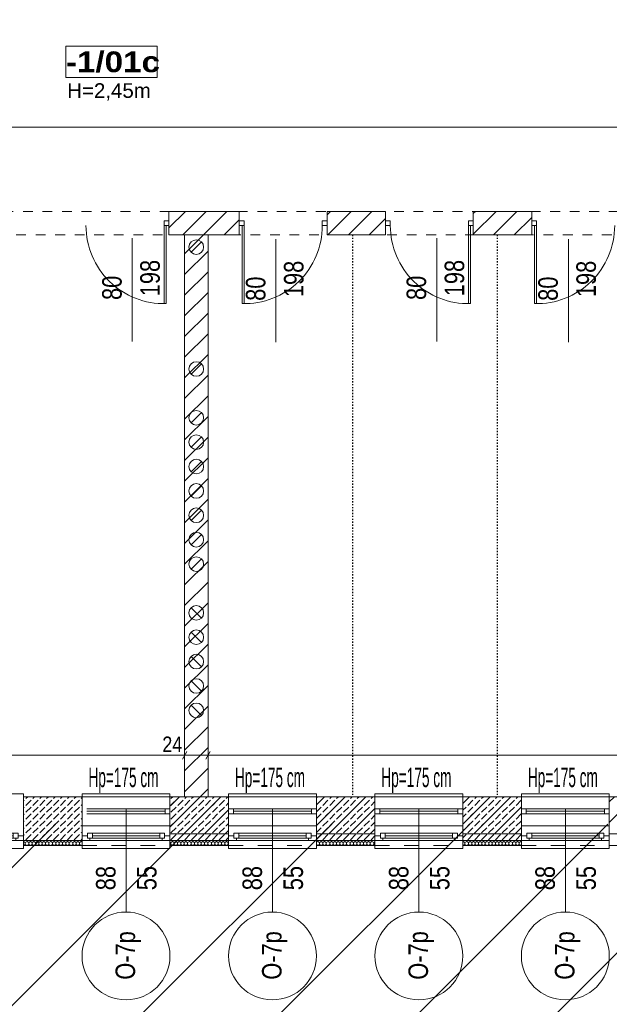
# Model space of a CAD drawing. Header units: centimetres. Extents: x 18292 to 3593338515, y 11794 to 62103.
# Tile 6 of 150: x 26643 to 27247, y 55608 to 56617. Entities that reach past the tile are written whole.
import ezdxf

# ---------------------------------------------------------------- set-up
doc = ezdxf.new("R2010")
doc.units = ezdxf.units.CM
doc.header["$MEASUREMENT"] = 0
for name, pattern in [('1 LINIA PRZERYWANA', [30, 15, -15]), ('ACAD_ISO03W100', [3, 1.2, -1.8]), ('Dashed-002', [20, 10, -10])]:
    doc.linetypes.add(name, pattern=pattern)
for name, color, linetype in [('410-Fundamenty', 7, 'Continuous'), ('499-Wymiary i opisy', 7, 'Continuous'), ('__PROJEKTOWANE', 7, 'Continuous'), ('L1', 7, 'Continuous'), ('MF-NR', 7, 'Continuous'), ('MF_AREA_BLOCK', 7, 'Continuous'), ('MF_KRESKOWANIE', 7, 'Continuous'), ('MF_NR', 7, 'Continuous'), ('MF_OKNA', 7, 'Continuous'), ('MF_OKNA opisy', 7, 'Continuous'), ('MF_OPISY', 7, 'Continuous'), ('MF_przerywana', 7, 'Continuous'), ('MF_SCIANY_DZIAL', 7, 'Continuous'), ('MF_WIDOK', 7, 'Continuous')]:
    doc.layers.add(name, color=color, linetype=linetype)
doc.styles.add('GENERATED_STYLE_1', font='txt')
doc.styles.add('GENERATED_STYLE_2', font='txt')
doc.styles.add('GENERATED_STYLE_4', font='txt')
doc.styles.add('GENERATED_STYLE_5', font='txt')
doc.dimstyles.new('GENERATED_STYLE__1', dxfattribs={"dimtxt": 16, "dimasz": 6.08, "dimexe": 0.18, "dimexo": 0.0625, "dimgap": 0.09, "dimtad": 1, "dimtih": 1, "dimtoh": 1, "dimdec": 0, "dimzin": 0, "dimdsep": 46, "dimtxsty": 'GENERATED_STYLE_4', "dimblk": 'ARROWHEAD_2', "dimblk1": 'ARROWHEAD_2', "dimblk2": 'ARROWHEAD_2', "dimcen": 0.09, "dimse1": 1, "dimse2": 1, "dimclrd": 7, "dimclre": 7, "dimclrt": 7, "dimadec": 0, "dimazin": 0, "dimtfac": 1, "dimtdec": 4, "dimtmove": 0, "dimatfit": 3, "dimfxl": 0, "dimtolj": 1, "dimtzin": 0, "dimarcsym": 0})
doc.dimstyles.new('GENERATED_STYLE__6', dxfattribs={"dimtxt": 16, "dimasz": 6.08, "dimexe": 0.18, "dimexo": 0.0625, "dimgap": 0.09, "dimtad": 1, "dimdec": 0, "dimzin": 0, "dimdsep": 46, "dimtxsty": 'GENERATED_STYLE_1', "dimblk": 'ARROWHEAD_2', "dimblk1": 'ARROWHEAD_2', "dimblk2": 'ARROWHEAD_2', "dimcen": 0.09, "dimse1": 1, "dimse2": 1, "dimclrd": 7, "dimclre": 7, "dimclrt": 7, "dimadec": 0, "dimazin": 0, "dimtfac": 1, "dimtdec": 4, "dimtmove": 0, "dimatfit": 3, "dimfxl": 0, "dimtolj": 1, "dimtzin": 0, "dimarcsym": 0})
pattern_1 = [(45, (4868174.165, 3898003.605), (-10.606601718, 10.606601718), [])]
pattern_2 = [(90, (4868174.1653, 3898003.6053), (-3.4641016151, 0), [2, -4]), (90, (4868172.4333, 3898006.6053), (-3.4641016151, 0), [2, -4]), (150, (4868174.1653, 3898005.6053), (1.7320508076, 3), [2, -4]), (150, (4868170.7012, 3898005.6053), (1.7320508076, 3), [2, -4]), (210, (4868174.1653, 3898003.6053), (-1.7320508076, 3), [2, -4]), (210, (4868170.7012, 3898003.6053), (-1.7320508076, 3), [2, -4])]
pattern_3 = [(45, (4868174.165, 3898003.605), (-7.071067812, 7.071067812), [7.5, -2.5]), (45, (4868174.165, 3898010.676), (-7.071067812, 7.071067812), [7.5, -2.5])]

# ---------------------------------------------------------------- blocks, each defined once
blk = doc.blocks.new('*D42', base_point=(4868174.2, 3898003.6))
at = {"layer": '499-Wymiary i opisy', "color": 7, "linetype": 'Continuous', "lineweight": 13}
for p, q in [((26394.2, 55867), (26389.6, 55859)), ((26391.9, 55857), (26391.9, 55869)), ((26814.2, 55867), (26809.6, 55859)), ((26811.9, 55857), (26811.9, 55869)), ((26391.9, 55863), (26811.9, 55863))]:
    blk.add_line(p, q, dxfattribs=at)
at = {"layer": '499-Wymiary i opisy', "color": 7, "lineweight": 13, "char_height": 16, "attachment_point": 7, "style": 'GENERATED_STYLE_4'}
for s, insert in [('\\A1;{\\pql;\\fArial Narrow|b0|i0|c238|p34;420}', (26576.3, 55866.2)), ('\\A1;{\\pql;\\fArial Narrow|b0|i0|c238|p34;24}', (26789.1, 55866.2))]:
    blk.add_mtext(s, dxfattribs=dict(at, insert=insert))
blk = doc.blocks.new('ARROWHEAD_2')
at = {"color": 0, "linetype": 'Continuous', "lineweight": 0}
for p, q in [((0, 0), (-1, 0)), ((-0.38, -0.66), (0.38, 0.66))]:
    blk.add_line(p, q, dxfattribs=at)
blk = doc.blocks.new('*D43', base_point=(4868174.2, 3898003.6))
at = {"layer": '499-Wymiary i opisy', "color": 7, "linetype": 'Continuous', "lineweight": 13}
for p, q in [((26814.2, 55867), (26809.6, 55859)), ((26811.9, 55857), (26811.9, 55869)), ((26838.2, 55867), (26833.6, 55859)), ((26835.9, 55857), (26835.9, 55869)), ((26811.9, 55863), (26835.9, 55863))]:
    blk.add_line(p, q, dxfattribs=at)
blk = doc.blocks.new('*D44', base_point=(4868174.2, 3898003.6))
at = {"layer": '499-Wymiary i opisy', "color": 7, "linetype": 'Continuous', "lineweight": 13}
for p, q in [((26838.2, 55867), (26833.6, 55859)), ((26835.9, 55857), (26835.9, 55869)), ((28010.7, 55867), (28006.1, 55859)), ((28008.4, 55857), (28008.4, 55869)), ((26835.9, 55863), (28008.4, 55863))]:
    blk.add_line(p, q, dxfattribs=at)
at = {"layer": '499-Wymiary i opisy', "color": 7, "lineweight": 13, "char_height": 16, "attachment_point": 7, "style": 'GENERATED_STYLE_4'}
for s, insert in [('\\A1;{\\pql;\\fArial Narrow|b0|i0|c238|p34;1\xa0173}', (27388.8, 55866.2)), ('\\A1;{\\pql;\\fArial Narrow|b0|i0|c238|p34;24}', (27985.6, 55866.2))]:
    blk.add_mtext(s, dxfattribs=dict(at, insert=insert))
blk = doc.blocks.new('*D120', base_point=(4868174.2, 3898003.6))
at = {"layer": '499-Wymiary i opisy', "color": 7, "linetype": 'Continuous', "lineweight": 13}
for p, q in [((26365.9, 56500.9), (26365.9, 56512.9)), ((28193.9, 56500.9), (28193.9, 56512.9)), ((26368.2, 56510.9), (26363.6, 56502.9)), ((26365.9, 56506.9), (28193.9, 56506.9)), ((28196.2, 56510.9), (28191.6, 56502.9))]:
    blk.add_line(p, q, dxfattribs=at)
at = {"layer": '499-Wymiary i opisy', "color": 7, "lineweight": 13, "insert": (27256.8, 56510.1), "char_height": 16, "attachment_point": 7, "style": 'GENERATED_STYLE_4'}
blk.add_mtext('\\A1;{\\pql;\\fArial Narrow|b0|i0|c238|p34;1\xa0828}', dxfattribs=at)
blk = doc.blocks.new('*D126', base_point=(4868174.2, 3898003.6))
at = {"layer": '499-Wymiary i opisy', "color": 7, "linetype": 'Continuous', "lineweight": 13}
for p, q in [((31251.8, 59746.5), (31239.8, 59746.5)), ((31249.8, 59744.2), (31241.8, 59748.8)), ((31245.8, 59746.5), (31245.8, 59750.4)), ((31245.8, 52927.5), (31245.8, 59746.5)), ((31241.8, 52929.8), (31249.8, 52925.2)), ((31251.8, 52927.5), (31239.8, 52927.5)), ((31245.8, 52923.6), (31245.8, 52927.5))]:
    blk.add_line(p, q, dxfattribs=at)
at = {"layer": '499-Wymiary i opisy', "color": 7, "lineweight": 13, "insert": (31242.6, 56311.4), "char_height": 16, "attachment_point": 7, "rotation": 90, "style": 'GENERATED_STYLE_1'}
blk.add_mtext('\\A1;{\\pql;\\fArial Narrow|b1|i0|c238|p34;6\xa0819}', dxfattribs=at)
blk = doc.blocks.new('Okno 21')
at = {"layer": '410-Fundamenty', "color": 5, "linetype": 'Continuous', "lineweight": 13}
for p, q in [((-45, 40), (-45, 43)), ((-45, 43), (45, 43)), ((45, 43), (45, 40)), ((-45, 0), (-39.5, 0)), ((-39.5, 2.5), (-34.5, 2.5)), ((-39.5, -2.5), (-39.5, 2.5)), ((-39.5, 0), (-39.5, -2.5)), ((-34.5, 2.5), (34.5, 2.5)), ((-34.5, 2.5), (-34.5, -2.5)), ((-34.5, 2.5), (34.5, 2.5)), ((-34.5, 0), (34.5, 0)), ((34.5, -2.5), (34.5, 2.5)), ((34.5, 2.5), (39.5, 2.5)), ((39.5, 2.5), (39.5, -2.5)), ((39.5, -2.5), (39.5, 0)), ((39.5, 0), (45, 0)), ((-37, -5), (-45, -5)), ((-45, -10), (-45, -13)), ((-39.5, -2.5), (-37, -2.5)), ((-34.5, -2.5), (-39.5, -2.5)), ((-37, -2.5), (-37, -5)), ((37, -5), (-37, -5)), ((34.5, -2.5), (-34.5, -2.5)), ((39.5, -2.5), (34.5, -2.5)), ((37, -5), (37, -2.5)), ((37, -2.5), (39.5, -2.5)), ((45, -5), (37, -5)), ((45, -13), (45, -10)), ((-45, -13), (45, -13))]:
    blk.add_line(p, q, dxfattribs=at)
at = {"layer": '410-Fundamenty', "color": 5, "linetype": '1 LINIA PRZERYWANA', "lineweight": 13}
for p, q in [((-45, 40), (45, 40)), ((-45, -10), (45, -10))]:
    blk.add_line(p, q, dxfattribs=at)
at = {"layer": '410-Fundamenty', "color": 7, "linetype": 'Continuous', "lineweight": 13}
for p, q in [((-45, 15), (-45, 40)), ((45, 15), (45, 40)), ((-45, 10), (-45, 15)), ((45, 10), (45, 15)), ((-45, 0), (-45, 10)), ((-45, -5), (-45, 0)), ((-45, -5), (-45, 0)), ((45, 0), (45, 10)), ((45, -5), (45, 0)), ((45, -5), (45, 0)), ((-45, -10), (-45, -5)), ((45, -10), (45, -5))]:
    blk.add_line(p, q, dxfattribs=at)

msp = doc.modelspace()

# ---------------------------------------------------------------- hatches: boundary and pattern name
at = {"layer": '410-Fundamenty', "linetype": 'Continuous', "lineweight": 0, "true_color": 0x000000}
h = msp.add_hatch(dxfattribs=at)
h.set_pattern_fill('beton_000a', color=18, style=0, pattern_type=2)
h.set_pattern_definition(pattern_3)
h.paths.add_polyline_path([(26646.9, 55795.5), (26706.9, 55795.5), (26706.9, 55820.5), (26646.9, 55820.5)])
h = msp.add_hatch(dxfattribs=at)
h.set_pattern_fill('beton_000a', color=18, style=0, pattern_type=2)
h.set_pattern_definition(pattern_3)
h.paths.add_polyline_path([(26796.9, 55795.5), (26856.9, 55795.5), (26856.9, 55820.5), (26796.9, 55820.5)])
h = msp.add_hatch(dxfattribs=at)
h.set_pattern_fill('beton_000a', color=18, style=0, pattern_type=2)
h.set_pattern_definition(pattern_3)
h.paths.add_polyline_path([(26946.9, 55795.5), (27006.9, 55795.5), (27006.9, 55820.5), (26946.9, 55820.5)])
h = msp.add_hatch(dxfattribs=at)
h.set_pattern_fill('beton_000a', color=18, style=0, pattern_type=2)
h.set_pattern_definition(pattern_3)
h.paths.add_polyline_path([(27096.9, 55795.5), (27156.9, 55795.5), (27156.9, 55820.5), (27096.9, 55820.5)])
h = msp.add_hatch(dxfattribs=at)
h.set_pattern_fill('beton_000a', color=18, style=0, pattern_type=2)
h.set_pattern_definition(pattern_3)
h.paths.add_polyline_path([(26646.9, 55790.5), (26706.9, 55790.5), (26706.9, 55795.5), (26646.9, 55795.5)])
h = msp.add_hatch(dxfattribs=at)
h.set_pattern_fill('beton_000a', color=18, style=0, pattern_type=2)
h.set_pattern_definition(pattern_3)
h.paths.add_polyline_path([(26796.9, 55790.5), (26856.9, 55790.5), (26856.9, 55795.5), (26796.9, 55795.5)])
h = msp.add_hatch(dxfattribs=at)
h.set_pattern_fill('beton_000a', color=18, style=0, pattern_type=2)
h.set_pattern_definition(pattern_3)
h.paths.add_polyline_path([(26946.9, 55790.5), (27006.9, 55790.5), (27006.9, 55795.5), (26946.9, 55795.5)])
h = msp.add_hatch(dxfattribs=at)
h.set_pattern_fill('beton_000a', color=18, style=0, pattern_type=2)
h.set_pattern_definition(pattern_3)
h.paths.add_polyline_path([(27096.9, 55790.5), (27156.9, 55790.5), (27156.9, 55795.5), (27096.9, 55795.5)])
h = msp.add_hatch(dxfattribs=at)
h.set_pattern_fill('beton_000a', color=18, style=0, pattern_type=2)
h.set_pattern_definition(pattern_3)
h.paths.add_polyline_path([(26646.9, 55775.5), (26706.9, 55775.5), (26706.9, 55790.5), (26646.9, 55790.5)])
h = msp.add_hatch(dxfattribs=at)
h.set_pattern_fill('beton_000a', color=18, style=0, pattern_type=2)
h.set_pattern_definition(pattern_3)
h.paths.add_polyline_path([(26796.9, 55775.5), (26856.9, 55775.5), (26856.9, 55790.5), (26796.9, 55790.5)])
h = msp.add_hatch(dxfattribs=at)
h.set_pattern_fill('beton_000a', color=18, style=0, pattern_type=2)
h.set_pattern_definition(pattern_3)
h.paths.add_polyline_path([(26946.9, 55775.5), (27006.9, 55775.5), (27006.9, 55790.5), (26946.9, 55790.5)])
h = msp.add_hatch(dxfattribs=at)
h.set_pattern_fill('beton_000a', color=18, style=0, pattern_type=2)
h.set_pattern_definition(pattern_3)
h.paths.add_polyline_path([(27096.9, 55775.5), (27156.9, 55775.5), (27156.9, 55790.5), (27096.9, 55790.5)])
h = msp.add_hatch(dxfattribs=at)
h.set_pattern_fill('Styropian_000a', color=18, style=0, pattern_type=2)
h.set_pattern_definition(pattern_2)
h.paths.add_polyline_path([(26646.9, 55770.5), (26706.9, 55770.5), (26706.9, 55775.5), (26646.9, 55775.5)])
h = msp.add_hatch(dxfattribs=at)
h.set_pattern_fill('Styropian_000a', color=18, style=0, pattern_type=2)
h.set_pattern_definition(pattern_2)
h.paths.add_polyline_path([(26796.9, 55775.5), (26796.9, 55770.5), (26856.9, 55770.5), (26856.9, 55775.5)])
h = msp.add_hatch(dxfattribs=at)
h.set_pattern_fill('Styropian_000a', color=18, style=0, pattern_type=2)
h.set_pattern_definition(pattern_2)
h.paths.add_polyline_path([(26946.9, 55770.5), (27006.9, 55770.5), (27006.9, 55775.5), (26946.9, 55775.5)])
h = msp.add_hatch(dxfattribs=at)
h.set_pattern_fill('Styropian_000a', color=18, style=0, pattern_type=2)
h.set_pattern_definition(pattern_2)
h.paths.add_polyline_path([(27096.9, 55775.5), (27096.9, 55770.5), (27156.9, 55770.5), (27156.9, 55775.5)])
at = {"layer": '__PROJEKTOWANE', "linetype": 'Continuous', "lineweight": 13}
h = msp.add_hatch(dxfattribs=at)
h.set_pattern_fill('Bloczki_ceramiczne_kopia_DD', color=150, style=0, pattern_type=2)
h.set_pattern_definition([(45, (4868174.17, 3898003.61), (-70.7106781, 70.7106781), [])])
h.paths.add_polyline_path([(29714.9, 54617.5), (30014.9, 54617.5), (30014.9, 55810.5), (29733.9, 55810.5), (29733.9, 56706.5), (30094, 56706.5), (30092.1, 56167.5), (30371.9, 56167.5), (30371.9, 54260.5), (30071.9, 54260.5), (30071.9, 53759.5), (28132.9, 53759.5), (28132.9, 54560.5), (27833.9, 54560.5), (27832.9, 55446.7), (26114.1, 55446.6), (26114.1, 55792.5), (28189.9, 55792.5), (28189.9, 54917.5), (28489.9, 54917.5), (28489.9, 54116.5), (29714.9, 54116.5)])
at = {"layer": 'MF_KRESKOWANIE', "linetype": 'Continuous', "lineweight": 13}
h = msp.add_hatch(dxfattribs=at)
h.set_pattern_fill('bloczki_ceramiczne_000a', color=250, style=0, pattern_type=2)
h.set_pattern_definition(pattern_1)
h.paths.add_polyline_path([(26867.9, 56420.5), (26795.9, 56420.5), (26795.9, 56396.5), (26835.9, 56396.5), (26867.9, 56396.5)])
h = msp.add_hatch(dxfattribs=at)
h.set_pattern_fill('bloczki_ceramiczne_000a', color=250, style=0, pattern_type=2)
h.set_pattern_definition(pattern_1)
h.paths.add_polyline_path([(27017.6, 56420.5), (26957.9, 56420.5), (26957.9, 56396.5), (27017.6, 56396.5)])
h = msp.add_hatch(dxfattribs=at)
h.set_pattern_fill('bloczki_ceramiczne_000a', color=250, style=0, pattern_type=2)
h.set_pattern_definition(pattern_1)
h.paths.add_polyline_path([(27167.4, 56396.5), (27167.4, 56420.5), (27107.6, 56420.5), (27107.6, 56396.5)])
h = msp.add_hatch(dxfattribs=at)
h.set_pattern_fill('bloczki_ceramiczne_000a', color=250, style=0, pattern_type=2)
h.set_pattern_definition(pattern_1)
h.paths.add_polyline_path([(26811.9, 56396.5), (26811.9, 56295.5), (26811.9, 55820.5), (26835.9, 55820.5), (26835.9, 56295.5), (26835.9, 56396.5)])
h = msp.add_hatch(dxfattribs=at)
h.set_pattern_fill('bloczki_ceramiczne_000a', color=250, style=0, pattern_type=2)
h.set_pattern_definition(pattern_1)
h.paths.add_polyline_path([(26856.9, 55820.5), (26796.9, 55820.5), (26796.9, 55782.5), (26856.9, 55782.5)])
h = msp.add_hatch(dxfattribs=at)
h.set_pattern_fill('bloczki_ceramiczne_000a', color=250, style=0, pattern_type=2)
h.set_pattern_definition(pattern_1)
h.paths.add_polyline_path([(26946.9, 55820.5), (26946.9, 55782.5), (27006.9, 55782.5), (27006.9, 55820.5), (26961.9, 55820.5)])
h = msp.add_hatch(dxfattribs=at)
h.set_pattern_fill('bloczki_ceramiczne_000a', color=250, style=0, pattern_type=2)
h.set_pattern_definition(pattern_1)
h.paths.add_polyline_path([(27141.9, 55820.5), (27096.9, 55820.5), (27096.9, 55782.5), (27156.9, 55782.5), (27156.9, 55820.5), (27111.9, 55820.5)])
h = msp.add_hatch(dxfattribs=at)
h.set_pattern_fill('bloczki_ceramiczne_000a', color=250, style=0, pattern_type=2)
h.set_pattern_definition(pattern_1)
h.paths.add_polyline_path([(27246.9, 55820.5), (27246.9, 55782.5), (27306.9, 55782.5), (27306.9, 55820.5), (27261.9, 55820.5), (27279.9, 55820.5), (27279.9, 55820.5), (27261.9, 55820.5)])

# ---------------------------------------------------------------- linework, layer by layer
at = {"layer": '410-Fundamenty', "color": 7, "linetype": 'Continuous', "lineweight": 13}
for p, q in [((26646.9, 55795.5), (26646.9, 55820.5)), ((26706.9, 55795.5), (26706.9, 55820.5)), ((26796.9, 55795.5), (26796.9, 55820.5)), ((26856.9, 55795.5), (26856.9, 55820.5)), ((26946.9, 55795.5), (26946.9, 55820.5)), ((27006.9, 55795.5), (27006.9, 55820.5)), ((27096.9, 55795.5), (27096.9, 55820.5)), ((27156.9, 55795.5), (27156.9, 55820.5)), ((27246.9, 55795.5), (27246.9, 55820.5)), ((26646.9, 55790.5), (26646.9, 55795.5)), ((26706.9, 55790.5), (26706.9, 55795.5)), ((26796.9, 55790.5), (26796.9, 55795.5)), ((26856.9, 55790.5), (26856.9, 55795.5)), ((26946.9, 55790.5), (26946.9, 55795.5)), ((27006.9, 55790.5), (27006.9, 55795.5)), ((27096.9, 55790.5), (27096.9, 55795.5)), ((27156.9, 55790.5), (27156.9, 55795.5)), ((27246.9, 55790.5), (27246.9, 55795.5)), ((26646.9, 55780.5), (26646.9, 55790.5)), ((26706.9, 55780.5), (26706.9, 55790.5)), ((26796.9, 55780.5), (26796.9, 55790.5)), ((26856.9, 55780.5), (26856.9, 55790.5)), ((26946.9, 55780.5), (26946.9, 55790.5)), ((27006.9, 55780.5), (27006.9, 55790.5)), ((27096.9, 55780.5), (27096.9, 55790.5)), ((27156.9, 55780.5), (27156.9, 55790.5)), ((27246.9, 55780.5), (27246.9, 55790.5)), ((26646.9, 55775.5), (26646.9, 55780.5)), ((26646.9, 55775.5), (26706.9, 55775.5)), ((26646.9, 55770.5), (26646.9, 55775.5)), ((26706.9, 55775.5), (26706.9, 55780.5)), ((26706.9, 55770.5), (26706.9, 55775.5)), ((26796.9, 55775.5), (26796.9, 55780.5)), ((26796.9, 55775.5), (26856.9, 55775.5)), ((26796.9, 55770.5), (26796.9, 55775.5)), ((26856.9, 55775.5), (26856.9, 55780.5)), ((26856.9, 55770.5), (26856.9, 55775.5)), ((26946.9, 55775.5), (26946.9, 55780.5)), ((26946.9, 55775.5), (27006.9, 55775.5)), ((26946.9, 55770.5), (26946.9, 55775.5)), ((27006.9, 55775.5), (27006.9, 55780.5)), ((27006.9, 55770.5), (27006.9, 55775.5)), ((27096.9, 55775.5), (27096.9, 55780.5)), ((27096.9, 55775.5), (27156.9, 55775.5)), ((27096.9, 55770.5), (27096.9, 55775.5)), ((27156.9, 55775.5), (27156.9, 55780.5)), ((27156.9, 55770.5), (27156.9, 55775.5)), ((27246.9, 55775.5), (27246.9, 55780.5)), ((27246.9, 55770.5), (27246.9, 55775.5))]:
    msp.add_line(p, q, dxfattribs=at)
at = {"layer": '410-Fundamenty', "color": 7, "linetype": 'Continuous', "lineweight": 13, "flags": 128}
for points in [[(26706.9, 55820.5), (26646.9, 55820.5)], [(26856.9, 55820.5), (26796.9, 55820.5)], [(27006.9, 55820.5), (26946.9, 55820.5)], [(27156.9, 55820.5), (27096.9, 55820.5)], [(27306.9, 55820.5), (27246.9, 55820.5)], [(26646.9, 55770.5), (26706.9, 55770.5)], [(26796.9, 55770.5), (26856.9, 55770.5)], [(26946.9, 55770.5), (27006.9, 55770.5)], [(27096.9, 55770.5), (27156.9, 55770.5)], [(27246.9, 55770.5), (27306.9, 55770.5)]]:
    msp.add_lwpolyline(points, dxfattribs=at)
at = {"layer": 'L1', "color": 7, "linetype": 'Continuous', "lineweight": 13}
for p, q in [((26795.9, 56420.5), (26867.9, 56420.5)), ((26867.9, 56420.5), (26795.9, 56420.5)), ((26795.9, 56420.5), (26795.9, 56396.5)), ((26867.9, 56396.5), (26867.9, 56420.5)), ((26867.9, 56396.5), (26867.9, 56420.5)), ((27017.6, 56420.5), (26957.9, 56420.5)), ((26957.9, 56420.5), (26957.9, 56396.5)), ((27017.6, 56396.5), (27017.6, 56420.5)), ((27167.4, 56420.5), (27107.6, 56420.5)), ((27107.6, 56420.5), (27107.6, 56396.5)), ((27167.4, 56396.5), (27167.4, 56420.5)), ((26795.9, 56396.5), (26867.9, 56396.5)), ((26811.9, 56295.5), (26811.9, 56396.5)), ((26835.9, 56295.5), (26835.9, 56396.5)), ((26835.9, 56396.5), (26867.9, 56396.5)), ((26835.9, 56396.5), (26835.9, 55820.5)), ((26957.9, 56396.5), (27017.6, 56396.5)), ((27107.6, 56396.5), (27167.4, 56396.5)), ((26811.9, 55820.5), (26811.9, 56295.5)), ((26835.9, 55820.5), (26835.9, 56295.5)), ((26856.9, 55820.5), (26796.9, 55820.5)), ((26796.9, 55820.5), (26796.9, 55782.5)), ((26811.9, 55820.5), (26841.9, 55820.5)), ((26811.9, 55820.5), (26841.9, 55820.5)), ((26856.9, 55820.5), (26856.9, 55782.5)), ((26946.9, 55820.5), (26946.9, 55782.5)), ((26946.9, 55820.5), (26991.9, 55820.5)), ((26961.9, 55820.5), (26991.9, 55820.5)), ((26961.9, 55820.5), (26991.9, 55820.5)), ((26991.9, 55820.5), (26961.9, 55820.5)), ((26961.9, 55820.5), (26991.9, 55820.5)), ((27006.9, 55820.5), (26961.9, 55820.5)), ((27006.9, 55820.5), (27006.9, 55782.5)), ((27096.9, 55820.5), (27096.9, 55782.5)), ((27096.9, 55820.5), (27141.9, 55820.5)), ((27111.9, 55820.5), (27141.9, 55820.5)), ((27111.9, 55820.5), (27141.9, 55820.5)), ((27141.9, 55820.5), (27111.9, 55820.5)), ((27111.9, 55820.5), (27141.9, 55820.5)), ((27156.9, 55820.5), (27111.9, 55820.5)), ((27156.9, 55820.5), (27156.9, 55782.5)), ((27246.9, 55820.5), (27246.9, 55782.5)), ((27246.9, 55820.5), (27291.9, 55820.5)), ((26796.9, 55782.5), (26856.9, 55782.5)), ((26946.9, 55782.5), (27006.9, 55782.5)), ((26961.9, 55782.5), (26991.9, 55782.5)), ((26961.9, 55782.5), (26991.9, 55782.5)), ((26961.9, 55782.5), (26991.9, 55782.5)), ((26961.9, 55782.5), (26991.9, 55782.5)), ((26961.9, 55782.5), (26991.9, 55782.5)), ((27096.9, 55782.5), (27156.9, 55782.5)), ((27111.9, 55782.5), (27141.9, 55782.5)), ((27111.9, 55782.5), (27141.9, 55782.5)), ((27111.9, 55782.5), (27141.9, 55782.5)), ((27111.9, 55782.5), (27141.9, 55782.5)), ((27111.9, 55782.5), (27141.9, 55782.5)), ((27246.9, 55782.5), (27306.9, 55782.5))]:
    msp.add_line(p, q, dxfattribs=at)
at = {"layer": 'MF-NR', "color": 7, "linetype": 'Continuous', "lineweight": 13}
for p, q in [((26690.4, 56589.9), (26783.7, 56589.9)), ((26783.7, 56589.9), (26783.7, 56558))]:
    msp.add_line(p, q, dxfattribs=at)
at = {"layer": 'MF-NR', "color": 7, "linetype": 'Continuous', "lineweight": 13, "flags": 128}
msp.add_lwpolyline([(26783.7, 56558), (26690.4, 56558)], dxfattribs=at)
at = {"layer": 'MF_AREA_BLOCK', "color": 7, "linetype": 'Continuous', "lineweight": 13}
for p, q in [((26829.2, 56389.3), (26818.6, 56378.7)), ((26829.2, 56264.3), (26818.6, 56253.7)), ((26829.2, 56214.3), (26818.6, 56203.7)), ((26829.2, 56189.3), (26818.6, 56178.7)), ((26829.2, 56164.3), (26818.6, 56153.7)), ((26829.2, 56139.3), (26818.6, 56128.7)), ((26829.2, 56114.3), (26818.6, 56103.7)), ((26829.2, 56089.3), (26818.6, 56078.7)), ((26829.2, 56064.3), (26818.6, 56053.7)), ((26818.6, 56014.3), (26829.2, 56003.7)), ((26818.6, 55989.3), (26829.2, 55978.7)), ((26818.6, 55964.3), (26829.2, 55953.7)), ((26818.6, 55939.3), (26829.2, 55928.7)), ((26818.6, 55914.3), (26829.2, 55903.7))]:
    msp.add_line(p, q, dxfattribs=at)
for centre in [(26823.9, 56384), (26823.9, 56259), (26823.9, 56209), (26823.9, 56184), (26823.9, 56159), (26823.9, 56134), (26823.9, 56109), (26823.9, 56084), (26823.9, 56059), (26823.9, 56009), (26823.9, 55984), (26823.9, 55959), (26823.9, 55934), (26823.9, 55909)]:
    msp.add_circle(centre, 7.5, dxfattribs=at)
at = {"layer": 'MF_OKNA', "color": 7, "linetype": 'Continuous', "lineweight": 13}
for p, q in [((26795.9, 56411), (26790.9, 56411)), ((26790.9, 56411), (26790.9, 56406)), ((26795.9, 56408.5), (26795.9, 56411)), ((26867.9, 56408.5), (26867.9, 56411)), ((26867.9, 56411), (26872.9, 56411)), ((26872.9, 56411), (26872.9, 56406)), ((26957.9, 56411), (26952.9, 56411)), ((26952.9, 56411), (26952.9, 56406)), ((26957.9, 56408.5), (26957.9, 56411)), ((27017.6, 56408.5), (27017.6, 56411)), ((27017.6, 56411), (27022.6, 56411)), ((27022.6, 56411), (27022.6, 56406)), ((27107.6, 56411), (27102.6, 56411)), ((27102.6, 56411), (27102.6, 56406)), ((27107.6, 56408.5), (27107.6, 56411)), ((27167.4, 56408.5), (27167.4, 56411)), ((27167.4, 56411), (27172.4, 56411)), ((27172.4, 56411), (27172.4, 56406)), ((26790.9, 56406), (26795.9, 56406)), ((26790.9, 56406), (26790.9, 56326)), ((26792.9, 56406), (26792.9, 56326)), ((26872.9, 56406), (26867.9, 56406)), ((26870.9, 56406), (26870.9, 56326)), ((26872.9, 56406), (26872.9, 56326)), ((26952.9, 56406), (26957.9, 56406)), ((27022.6, 56406), (27017.6, 56406)), ((27102.6, 56406), (27107.6, 56406)), ((27102.6, 56406), (27102.6, 56326)), ((27104.6, 56406), (27104.6, 56326)), ((27172.4, 56406), (27167.4, 56406)), ((27170.4, 56406), (27170.4, 56326)), ((27172.4, 56406), (27172.4, 56326)), ((26758.3, 56287.3), (26758.3, 56393.1)), ((26905.5, 56286.4), (26905.5, 56392.2)), ((27070.1, 56287.3), (27070.1, 56393.1)), ((27205, 56286.4), (27205, 56392.2)), ((26706.9, 55820.5), (26796.9, 55820.5)), ((26856.9, 55820.5), (26946.9, 55820.5)), ((27006.9, 55820.5), (27096.9, 55820.5)), ((27156.9, 55820.5), (27246.9, 55820.5)), ((26711.9, 55808), (26791.9, 55808)), ((26791.9, 55805.5), (26711.9, 55805.5)), ((26791.9, 55803), (26791.9, 55808)), ((26791.9, 55808), (26796.9, 55808)), ((26796.9, 55808), (26796.9, 55803)), ((26796.9, 55805.5), (26796.9, 55803)), ((26861.9, 55808), (26856.9, 55808)), ((26856.9, 55808), (26856.9, 55803)), ((26856.9, 55805.5), (26856.9, 55803)), ((26861.9, 55803), (26861.9, 55808)), ((26861.9, 55808), (26941.9, 55808)), ((26941.9, 55805.5), (26861.9, 55805.5)), ((26941.9, 55803), (26941.9, 55808)), ((26941.9, 55808), (26946.9, 55808)), ((26946.9, 55808), (26946.9, 55803)), ((26946.9, 55805.5), (26946.9, 55803)), ((27011.9, 55808), (27006.9, 55808)), ((27006.9, 55808), (27006.9, 55803)), ((27006.9, 55805.5), (27006.9, 55803)), ((27011.9, 55803), (27011.9, 55808)), ((27011.9, 55808), (27091.9, 55808)), ((27091.9, 55805.5), (27011.9, 55805.5)), ((27091.9, 55803), (27091.9, 55808)), ((27091.9, 55808), (27096.9, 55808)), ((27096.9, 55808), (27096.9, 55803)), ((27096.9, 55805.5), (27096.9, 55803)), ((27161.9, 55808), (27156.9, 55808)), ((27156.9, 55808), (27156.9, 55803)), ((27156.9, 55805.5), (27156.9, 55803)), ((27161.9, 55803), (27161.9, 55808)), ((27161.9, 55808), (27241.9, 55808)), ((27241.9, 55805.5), (27161.9, 55805.5)), ((27241.9, 55803), (27241.9, 55808)), ((27241.9, 55808), (27246.9, 55808)), ((27246.9, 55808), (27246.9, 55803)), ((27246.9, 55805.5), (27246.9, 55803)), ((26711.9, 55803), (26791.9, 55803)), ((26796.9, 55803), (26791.9, 55803)), ((26856.9, 55803), (26861.9, 55803)), ((26861.9, 55803), (26941.9, 55803)), ((26946.9, 55803), (26941.9, 55803)), ((27006.9, 55803), (27011.9, 55803)), ((27011.9, 55803), (27091.9, 55803)), ((27096.9, 55803), (27091.9, 55803)), ((27156.9, 55803), (27161.9, 55803)), ((27161.9, 55803), (27241.9, 55803)), ((27246.9, 55803), (27241.9, 55803)), ((26706.9, 55790.5), (26796.9, 55790.5)), ((26856.9, 55790.5), (26946.9, 55790.5)), ((27006.9, 55790.5), (27096.9, 55790.5)), ((27156.9, 55790.5), (27246.9, 55790.5))]:
    msp.add_line(p, q, dxfattribs=at)
for centre, start, end in [((26790.9, 56406), 180, 271.4325), ((26872.9, 56406), 268.5675, 0), ((27102.6, 56406), 180, 271.4325), ((27172.4, 56406), 268.5675, 0)]:
    msp.add_arc(centre, 80, start, end, dxfattribs=at)
at = {"layer": 'MF_OKNA opisy', "color": 7, "linetype": 'Continuous', "lineweight": 13}
for p, q in [((26751.9, 55808), (26751.9, 55702.2)), ((26901.9, 55808), (26901.9, 55702.2)), ((27051.9, 55808), (27051.9, 55702.2)), ((27201.9, 55808), (27201.9, 55702.2))]:
    msp.add_line(p, q, dxfattribs=at)
for centre in [(26751.9, 55657.2), (26901.9, 55657.2), (27051.9, 55657.2), (27201.9, 55657.2)]:
    msp.add_circle(centre, 45, dxfattribs=at)
at = {"layer": 'MF_przerywana', "color": 7, "linetype": 'Dashed-002', "lineweight": 13, "flags": 128}
msp.add_lwpolyline([(26406.4, 56420.5), (28155.9, 56420.5), (28155.9, 56396.5), (26406.4, 56396.5)], close=True, dxfattribs=at)
at = {"layer": 'MF_SCIANY_DZIAL', "color": 8, "linetype": 'ACAD_ISO03W100', "lineweight": 25}
for p, q in [((26983.9, 56396.5), (26983.9, 55820.5)), ((27131.9, 56396.5), (27131.9, 55820.5))]:
    msp.add_line(p, q, dxfattribs=at)
at = {"layer": 'MF_WIDOK', "color": 5, "linetype": 'Continuous', "lineweight": 15, "flags": 128}
msp.add_lwpolyline([(26690.4, 56589.9), (26783.7, 56589.9), (26783.7, 56558), (26690.4, 56558)], close=True, dxfattribs=at)

# ---------------------------------------------------------------- block references
at = {"layer": '410-Fundamenty', "color": 7, "linetype": 'Continuous', "lineweight": 13, "zscale": 100}
for p in [(26601.9, 55780.5), (26751.9, 55780.5), (26901.9, 55780.5), (27051.9, 55780.5), (27201.9, 55780.5)]:
    msp.add_blockref('Okno 21', p, dxfattribs=at)

# ---------------------------------------------------------------- texts
at = {"layer": 'MF_NR', "color": 7, "linetype": 'Continuous', "lineweight": 13, "insert": (26690.3, 56562.7), "char_height": 21.262, "attachment_point": 7, "style": 'GENERATED_STYLE_5'}
msp.add_mtext('\\A1;{\\pql;\\fArial Black|b0|i0|c238|p38;-1/01c}', dxfattribs=at)
at = {"layer": 'MF_OKNA', "color": 7, "linetype": 'Continuous', "lineweight": 13, "char_height": 20, "attachment_point": 4, "rotation": 90, "style": 'GENERATED_STYLE_2'}
for s, insert in [('\\A1;{\\W0.800000x;\\pql;\\fArial|b0|i0|c238|p38;198}', (26776.6, 56333.6)), ('\\A1;{\\W0.800000x;\\pql;\\fArial|b0|i0|c238|p38;198}', (26923.8, 56332.7)), ('\\A1;{\\W0.800000x;\\pql;\\fArial|b0|i0|c238|p38;198}', (27088.4, 56333.6)), ('\\A1;{\\W0.800000x;\\pql;\\fArial|b0|i0|c238|p38;198}', (27223.3, 56332.7)), ('\\A1;{\\W0.800000x;\\pql;\\fArial|b0|i0|c238|p38;80}', (26737.6, 56329.8)), ('\\A1;{\\W0.800000x;\\pql;\\fArial|b0|i0|c238|p38;80}', (26884.8, 56328.9)), ('\\A1;{\\W0.800000x;\\pql;\\fArial|b0|i0|c238|p38;80}', (27049.4, 56329.8)), ('\\A1;{\\W0.800000x;\\pql;\\fArial|b0|i0|c238|p38;80}', (27184.3, 56328.9))]:
    msp.add_mtext(s, dxfattribs=dict(at, insert=insert))
at = {"layer": 'MF_OKNA opisy', "color": 7, "linetype": 'Continuous', "lineweight": 13, "char_height": 20, "attachment_point": 4, "style": 'GENERATED_STYLE_2'}
for insert in [(26713.4, 55837.3), (26863.4, 55837.3), (27013.4, 55837.3), (27163.4, 55837.3)]:
    msp.add_mtext('\\A1;{\\W0.500000x;\\pql;\\fArial|b0|i0|c238|p38;Hp=175 cm}', dxfattribs=dict(at, insert=insert))
at = {"layer": 'MF_OKNA opisy', "color": 7, "linetype": 'Continuous', "lineweight": 13, "char_height": 20, "attachment_point": 4, "rotation": 90, "style": 'GENERATED_STYLE_2'}
for s, insert in [('\\A1;{\\W0.800000x;\\pql;\\fArial|b0|i0|c238|p38;88}', (26731.3, 55724.6)), ('\\A1;{\\W0.800000x;\\pql;\\fArial|b0|i0|c238|p38;55}', (26773.3, 55724.6)), ('\\A1;{\\W0.800000x;\\pql;\\fArial|b0|i0|c238|p38;88}', (26881.3, 55724.6)), ('\\A1;{\\W0.800000x;\\pql;\\fArial|b0|i0|c238|p38;55}', (26923.3, 55724.6)), ('\\A1;{\\W0.800000x;\\pql;\\fArial|b0|i0|c238|p38;88}', (27031.3, 55724.6)), ('\\A1;{\\W0.800000x;\\pql;\\fArial|b0|i0|c238|p38;55}', (27073.3, 55724.6)), ('\\A1;{\\W0.800000x;\\pql;\\fArial|b0|i0|c238|p38;88}', (27181.3, 55724.6)), ('\\A1;{\\W0.800000x;\\pql;\\fArial|b0|i0|c238|p38;55}', (27223.3, 55724.6)), ('\\A1;{\\W0.800000x;\\pql;\\fArial|b0|i0|c238|p38;O-7p}', (26754.2, 55632.9)), ('\\A1;{\\W0.800000x;\\pql;\\fArial|b0|i0|c238|p38;O-7p}', (26904.2, 55632.9)), ('\\A1;{\\W0.800000x;\\pql;\\fArial|b0|i0|c238|p38;O-7p}', (27054.2, 55632.9)), ('\\A1;{\\W0.800000x;\\pql;\\fArial|b0|i0|c238|p38;O-7p}', (27204.2, 55632.9))]:
    msp.add_mtext(s, dxfattribs=dict(at, insert=insert))
at = {"layer": 'MF_OPISY', "color": 7, "linetype": 'Continuous', "lineweight": 13, "insert": (26734.5, 56552), "char_height": 15, "attachment_point": 2, "style": 'GENERATED_STYLE_2'}
msp.add_mtext('\\A1;{\\pqc;\\fArial|b0|i0|c238|p38;H=2,45m}', dxfattribs=at)

# ---------------------------------------------------------------- dimensions: what is measured, and where the dimension line sits
at = {"layer": '499-Wymiary i opisy', "color": 7, "linetype": 'Continuous', "lineweight": 13}
dim = msp.add_linear_dim(base=(31245.8, 59746.5), p1=(24264.9, 52927.5), p2=(25791.9, 59746.5), angle=90, dimstyle='GENERATED_STYLE__6', dxfattribs=at)
dim.commit()
dim.dimension.update_dxf_attribs({"geometry": '*D126', "text_midpoint": (31234.6, 56338.9), "dimtype": 160, "text_rotation": 90})
for base, p1, p2, picture, middle in [((28193.9, 56506.9), (26365.9, 56420.5), (28193.9, 56501.2), '*D120', (27284.3, 56518.1)), ((28008.37929, 55862.985), (26835.87928, 55820.49378), (28008.37929, 55820.49378), '*D44', (27416.33153, 55874.185)), ((26811.9, 55863), (26391.9, 55820.5), (26811.9, 55820.5), '*D42', (26594.6, 55874.2)), ((26835.9, 55863), (26811.9, 55820.5), (26835.9, 55820.5), '*D43', (26801.3, 55874.2))]:
    dim = msp.add_linear_dim(base=base, p1=p1, p2=p2, dimstyle='GENERATED_STYLE__1', dxfattribs=at)
    dim.commit()
    dim.dimension.update_dxf_attribs({"geometry": picture, "text_midpoint": middle, "dimtype": 160})

doc.saveas('drawing.dxf')
